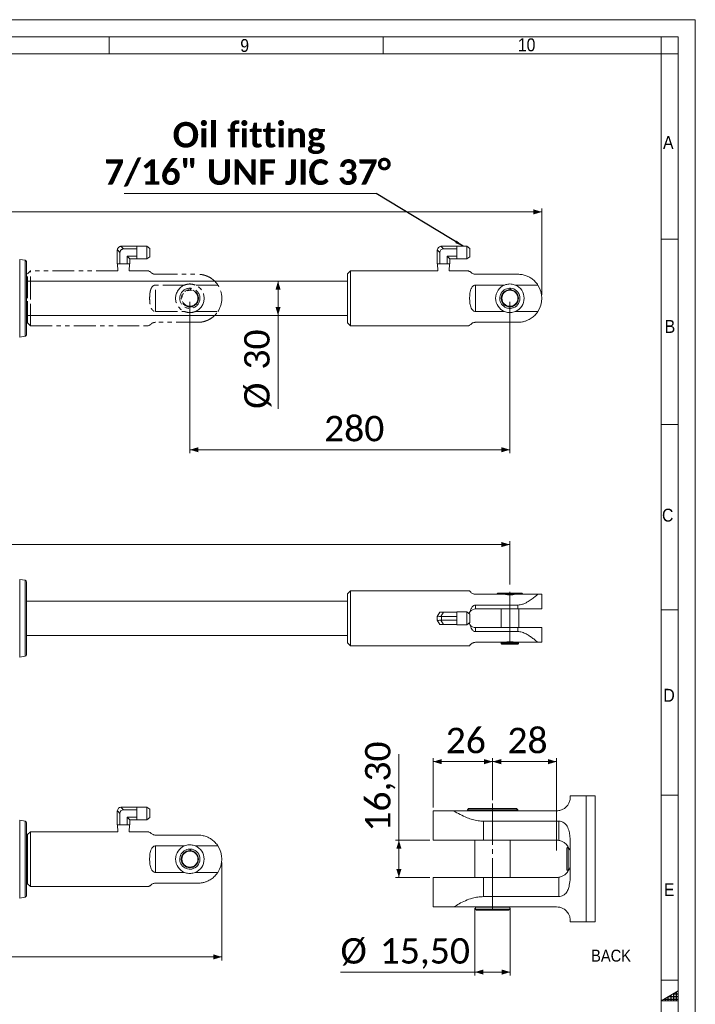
# Model space of a CAD drawing. Header units: millimetres. Extents: x 30 to 2493, y 30 to 1752.
# Tile 6 of 6: x 1902 to 2493, y 891 to 1752. Entities that reach past the tile are written whole.
import ezdxf

# ---------------------------------------------------------------- set-up
doc = ezdxf.new("R2010")
doc.units = ezdxf.units.MM
doc.header["$LTSCALE"] = 3
for name, pattern in [('SLD-Centro', [19.05, 15.24, -1.27, 1.27, -1.27]), ('SLD-Combinazione-di-due-tratteggi', [12.7, 6.35, -1.27, 1.27, -1.27, 1.27, -1.27]), ('SLD-Solido', [0])]:
    doc.linetypes.add(name, pattern=pattern)
doc.styles.add('SLDTEXTSTYLE0', font='GOTHIC.TTF', dxfattribs={"width": 0.913})
doc.styles.add('SLDTEXTSTYLE3', font='CALIBRI.TTF')
doc.styles.add('SLDTEXTSTYLE4', font='CALIBRIB.TTF')
doc.styles.get("Standard").update_dxf_attribs({"font": 'CALIBRIB.TTF'})
doc.dimstyles.new('SLDDIMSTYLE0', dxfattribs={"dimtxt": 22.225, "dimasz": 7.5, "dimexe": 0, "dimexo": 0.0625, "dimgap": 5.55625, "dimtad": 1, "dimrnd": 1e-09, "dimzin": 12, "dimdsep": 46, "dimtxsty": 'SLDTEXTSTYLE4', "dimsah": 1, "dimcen": 0.09, "dimadec": 0, "dimazin": 3, "dimtfac": 1, "dimtofl": 0, "dimtmove": 0, "dimatfit": 3, "dimfxl": 0, "dimfrac": 2, "dimtolj": 1, "dimtzin": 12, "dimarcsym": 0})
doc.dimstyles.new('SLDDIMSTYLE1', dxfattribs={"dimtxt": 0.18, "dimasz": 7.5, "dimexe": 0, "dimexo": 0.0625, "dimgap": 0, "dimtad": 0, "dimtih": 1, "dimtoh": 1, "dimdec": 0, "dimrnd": 1e-09, "dimzin": 0, "dimdsep": 46, "dimtxsty": 'Standard', "dimsah": 1, "dimcen": 0.09, "dimadec": 0, "dimazin": 0, "dimtfac": 7.5, "dimtdec": 0, "dimtofl": 0, "dimtmove": 0, "dimatfit": 3, "dimfxl": 0, "dimfrac": 2, "dimtolj": 1, "dimtzin": 0, "dimarcsym": 0})
doc.dimstyles.new('SLDDIMSTYLE3', dxfattribs={"dimtxt": 22.225, "dimasz": 7.5, "dimexe": 0, "dimexo": 0.0625, "dimgap": 5.55625, "dimtad": 1, "dimlfac": 0.5, "dimrnd": 1e-09, "dimzin": 12, "dimdsep": 46, "dimtxsty": 'SLDTEXTSTYLE4', "dimsah": 1, "dimcen": 0.09, "dimadec": 0, "dimazin": 3, "dimtfac": 1, "dimtofl": 0, "dimtmove": 0, "dimatfit": 3, "dimfxl": 0, "dimfrac": 2, "dimtolj": 1, "dimtzin": 12, "dimarcsym": 0})

# ---------------------------------------------------------------- blocks, each defined once
blk = doc.blocks.new('_D')
at = {"color": 7, "linetype": 'SLD-Solido', "lineweight": 0}
for p, q in [((2127.88, 1523.37), (2127.88, 1493.37)), ((2127.88, 1493.37), (2127.88, 1411.66))]:
    blk.add_line(p, q, dxfattribs=at)
for points in [[(2127.88, 1523.37), (2125.63, 1515.87), (2130.13, 1515.87)], [(2127.88, 1493.37), (2130.13, 1500.87), (2125.63, 1500.87)]]:
    blk.add_solid(points, dxfattribs=at)
at = {"color": 7, "linetype": 'SLD-Solido', "lineweight": 0, "char_height": 22.225, "attachment_point": 1, "rotation": 90, "style": 'SLDTEXTSTYLE3'}
for s, insert in [('30', (2098.25, 1446.03)), ('%%c', (2098.25, 1411.66))]:
    blk.add_mtext(s, dxfattribs=dict(at, insert=insert))
blk = doc.blocks.new('_D_1')
at = {"color": 7, "linetype": 'SLD-Solido', "lineweight": 0}
for p, q in [((164.73, 1511.37), (164.73, 1586.93)), ((2358.73, 1511.37), (2358.73, 1586.93)), ((2358.73, 1583.93), (164.73, 1583.93))]:
    blk.add_line(p, q, dxfattribs=at)
for points in [[(164.73, 1583.93), (172.23, 1581.68), (172.23, 1586.18)], [(2358.73, 1583.93), (2351.23, 1586.18), (2351.23, 1581.68)]]:
    blk.add_solid(points, dxfattribs=at)
at = {"color": 7, "linetype": 'SLD-Solido', "lineweight": 0, "insert": (1231.68, 1613.56), "char_height": 22.225, "attachment_point": 1, "style": 'SLDTEXTSTYLE3'}
blk.add_mtext('2194', dxfattribs=at)
blk = doc.blocks.new('_D_2')
at = {"color": 7, "linetype": 'SLD-Solido', "lineweight": 0}
for p, q in [((2050.73, 1505.37), (2050.73, 1372.94)), ((2330.73, 1505.37), (2330.73, 1372.94)), ((2050.73, 1375.94), (2330.73, 1375.94))]:
    blk.add_line(p, q, dxfattribs=at)
for points in [[(2050.73, 1375.94), (2058.23, 1373.69), (2058.23, 1378.19)], [(2330.73, 1375.94), (2323.23, 1378.19), (2323.23, 1373.69)]]:
    blk.add_solid(points, dxfattribs=at)
at = {"color": 7, "linetype": 'SLD-Solido', "lineweight": 0, "insert": (2168.19, 1405.57), "char_height": 22.225, "attachment_point": 1, "style": 'SLDTEXTSTYLE3'}
blk.add_mtext('280', dxfattribs=at)
blk = doc.blocks.new('SW_NOTE_3')
at = {"color": 0, "linetype": 'SLD-Solido', "lineweight": 0}
blk.add_line((-220.27, 0), (0, 0), dxfattribs=at)
at = {"color": 0, "linetype": 'Continuous', "lineweight": 0, "char_height": 22.225, "attachment_point": 2, "style": 'SLDTEXTSTYLE4'}
for s, insert in [('Oil fitting', (-111.08, 62.53)), ('7/16" UNF JIC 37°', (-112.33, 29.9))]:
    blk.add_mtext(s, dxfattribs=dict(at, insert=insert))
blk = doc.blocks.new('_D_3')
at = {"color": 7, "linetype": 'SLD-Solido', "lineweight": 0}
for p, q in [((190.73, 1258.15), (190.73, 1296.03)), ((190.73, 1293.03), (2330.73, 1293.03)), ((2330.73, 1258.15), (2330.73, 1296.03))]:
    blk.add_line(p, q, dxfattribs=at)
for points in [[(190.73, 1293.03), (198.23, 1290.78), (198.23, 1295.28)], [(2330.73, 1293.03), (2323.23, 1295.28), (2323.23, 1290.78)]]:
    blk.add_solid(points, dxfattribs=at)
at = {"color": 7, "linetype": 'SLD-Solido', "lineweight": 0, "insert": (1230.68, 1322.66), "char_height": 22.225, "attachment_point": 1, "style": 'SLDTEXTSTYLE3'}
blk.add_mtext('2140', dxfattribs=at)
blk = doc.blocks.new('_D_4')
at = {"color": 7, "linetype": 'SLD-Solido', "lineweight": 0}
for p, q in [((164.73, 1014.94), (164.73, 929.44)), ((2078.73, 1014.94), (2078.73, 929.44)), ((164.73, 932.44), (2078.73, 932.44))]:
    blk.add_line(p, q, dxfattribs=at)
for points in [[(164.73, 932.44), (172.23, 930.19), (172.23, 934.69)], [(2078.73, 932.44), (2071.23, 934.69), (2071.23, 930.19)]]:
    blk.add_solid(points, dxfattribs=at)
at = {"color": 7, "linetype": 'SLD-Solido', "lineweight": 0, "insert": (1091.68, 962.08), "char_height": 22.225, "attachment_point": 1, "style": 'SLDTEXTSTYLE3'}
blk.add_mtext('1914', dxfattribs=at)
blk = doc.blocks.new('_D_7')
at = {"color": 7, "linetype": 'SLD-Solido', "lineweight": 0}
for p, q in [((2263.62, 1063.18), (2263.62, 1106.18)), ((2263.62, 1103.18), (2315.62, 1103.18)), ((2315.62, 1069.61), (2315.62, 1106.18))]:
    blk.add_line(p, q, dxfattribs=at)
for points in [[(2263.62, 1103.18), (2271.12, 1100.93), (2271.12, 1105.43)], [(2315.62, 1103.18), (2308.12, 1105.43), (2308.12, 1100.93)]]:
    blk.add_solid(points, dxfattribs=at)
at = {"color": 7, "linetype": 'SLD-Solido', "lineweight": 0, "insert": (2274.6, 1132.81), "char_height": 22.225, "attachment_point": 1, "style": 'SLDTEXTSTYLE3'}
blk.add_mtext('26', dxfattribs=at)
blk = doc.blocks.new('_D_8')
at = {"color": 7, "linetype": 'SLD-Solido', "lineweight": 0}
for p, q in [((2315.62, 1069.61), (2315.62, 1106.18)), ((2371.62, 1103.18), (2315.62, 1103.18)), ((2371.62, 1025.48), (2371.62, 1106.18))]:
    blk.add_line(p, q, dxfattribs=at)
for points in [[(2315.62, 1103.18), (2323.12, 1100.93), (2323.12, 1105.43)], [(2371.62, 1103.18), (2364.12, 1105.43), (2364.12, 1100.93)]]:
    blk.add_solid(points, dxfattribs=at)
at = {"color": 7, "linetype": 'SLD-Solido', "lineweight": 0, "insert": (2328.6, 1132.81), "char_height": 22.225, "attachment_point": 1, "style": 'SLDTEXTSTYLE3'}
blk.add_mtext('28', dxfattribs=at)
blk = doc.blocks.new('_D_9')
at = {"color": 7, "linetype": 'SLD-Solido', "lineweight": 0}
for p, q in [((2233.62, 1034.48), (2233.62, 1109.72)), ((2260.62, 1034.48), (2230.62, 1034.48)), ((2233.62, 1034.48), (2233.62, 1001.88)), ((2260.62, 1001.88), (2230.62, 1001.88))]:
    blk.add_line(p, q, dxfattribs=at)
for points in [[(2233.62, 1034.48), (2231.37, 1026.98), (2235.87, 1026.98)], [(2233.62, 1001.88), (2235.87, 1009.38), (2231.37, 1009.38)]]:
    blk.add_solid(points, dxfattribs=at)
at = {"color": 7, "linetype": 'SLD-Solido', "lineweight": 0, "insert": (2203.99, 1041.98), "char_height": 22.225, "attachment_point": 1, "rotation": 90, "style": 'SLDTEXTSTYLE3'}
blk.add_mtext('16,30', dxfattribs=at)
blk = doc.blocks.new('_D_10')
at = {"color": 7, "linetype": 'SLD-Solido', "lineweight": 0}
for p, q in [((2300.12, 975.18), (2300.12, 916.18)), ((2331.12, 975.18), (2331.12, 916.18)), ((2300.12, 919.18), (2182.56, 919.18)), ((2331.12, 919.18), (2300.12, 919.18))]:
    blk.add_line(p, q, dxfattribs=at)
for points in [[(2300.12, 919.18), (2307.62, 916.93), (2307.62, 921.43)], [(2331.12, 919.18), (2323.62, 921.43), (2323.62, 916.93)]]:
    blk.add_solid(points, dxfattribs=at)
at = {"color": 7, "linetype": 'SLD-Solido', "lineweight": 0, "char_height": 22.225, "attachment_point": 1, "style": 'SLDTEXTSTYLE3'}
for s, insert in [('%%c', (2182.56, 948.81)), ('15,50', (2216.93, 948.81))]:
    blk.add_mtext(s, dxfattribs=dict(at, insert=insert))

msp = doc.modelspace()

# ---------------------------------------------------------------- hatches: boundary and pattern name
at = {"linetype": 'Continuous'}
h = msp.add_hatch(dxfattribs=at)
h.set_pattern_fill('NET', color=8, scale=0.75, style=0)
h.paths.add_polyline_path([(2478, 894), (2478, 902.66), (2463, 894)], flags=0)

# ---------------------------------------------------------------- linework, layer by layer
at = {"color": 7, "linetype": 'SLD-Solido', "lineweight": 0}
for p, q in [((2493, 1752), (30, 1752)), ((2493, 30), (2493, 1752)), ((2478, 1737), (45, 1737)), ((1980, 1737), (1980, 1722)), ((2220, 1737), (2220, 1722)), ((2463, 1722), (2463, 1737)), ((2478, 45), (2478, 1737)), ((2478, 1722), (2463, 1722)), ((2478, 1560), (2463, 1560)), ((2478, 1398), (2463, 1398)), ((2478, 1236), (2463, 1236)), ((2405.245, 963.179), (2405.245, 1073.179)), ((2478, 1074), (2463, 1074)), ((2478, 912), (2463, 912)), ((2478, 902.66), (2463, 894)), ((2478, 894), (2478, 902.66)), ((2463, 894), (2478, 894))]:
    msp.add_line(p, q, dxfattribs=at)
at = {"color": 7, "linetype": 'SLD-Solido', "lineweight": 15}
for p, q in [((2463, 1722), (60, 1722)), ((2463, 60), (2463, 1722)), ((2267.228, 1550.204), (2267.228, 1538.371)), ((2269.553, 1548.371), (2267.257, 1550.666)), ((2270.433, 1553.841), (2272.728, 1551.546)), ((2270.895, 1553.871), (2284.228, 1553.871)), ((2272.728, 1551.546), (2284.228, 1551.546)), ((2293.147, 1553.927), (2284.228, 1553.927)), ((2284.228, 1553.871), (2284.228, 1553.927)), ((2284.228, 1553.528), (2284.228, 1553.871)), ((2284.228, 1552.739), (2284.228, 1553.528)), ((2284.228, 1551.546), (2284.228, 1552.739)), ((2284.228, 1551.546), (2284.228, 1549.159)), ((2295.728, 1551.982), (2293.147, 1553.927)), ((2293.147, 1542.814), (2293.147, 1553.927)), ((2295.728, 1551.982), (2295.728, 1544.759)), ((1906.488, 1541.589), (1901.806, 1542.415)), ((1901.806, 1542.415), (1901.806, 1474.326)), ((1906.488, 1475.152), (1906.488, 1541.589)), ((2269.553, 1548.371), (2269.553, 1538.371)), ((2275.903, 1545.195), (2284.228, 1545.195)), ((2275.903, 1545.195), (2275.903, 1538.371)), ((2275.903, 1545.195), (2278.228, 1542.871)), ((2278.228, 1542.871), (2284.228, 1542.871)), ((2278.228, 1542.871), (2278.228, 1538.371)), ((2284.228, 1547.582), (2284.228, 1549.159)), ((2284.228, 1547.582), (2284.228, 1545.195)), ((2284.228, 1545.195), (2284.228, 1544.002)), ((2284.228, 1543.213), (2284.228, 1544.002)), ((2284.228, 1543.213), (2284.228, 1542.871)), ((2284.228, 1542.814), (2284.228, 1542.871)), ((2284.228, 1542.814), (2293.147, 1542.814)), ((2293.147, 1542.814), (2295.728, 1544.759)), ((1907.728, 1540.112), (1907.728, 1476.629)), ((2267.228, 1538.371), (2269.553, 1538.371)), ((2267.514, 1538.371), (2267.723, 1532.371)), ((2275.903, 1538.371), (2269.553, 1538.371)), ((2278.228, 1538.371), (2275.903, 1538.371)), ((2277.733, 1532.371), (2277.942, 1538.371)), ((2191.228, 1532.371), (2188.728, 1529.871)), ((2188.728, 1508.371), (2188.728, 1529.871)), ((2267.723, 1532.371), (2191.228, 1532.371)), ((2191.228, 1508.371), (2191.228, 1532.371)), ((2294.728, 1532.371), (2277.733, 1532.371)), ((2294.728, 1532.371), (2294.728, 1532.274)), ((2300.728, 1529.371), (2337.728, 1529.371)), ((2188.728, 1523.371), (1907.728, 1523.371)), ((2326.118, 1519.99), (2300.728, 1519.99)), ((2300.728, 1496.752), (2300.728, 1519.99)), ((2331.015, 1515.865), (2330.531, 1517.195)), ((2331.137, 1517.188), (2331.637, 1515.815)), ((2355.221, 1519.99), (2335.338, 1519.99)), ((2188.728, 1486.871), (2188.728, 1508.371)), ((2191.228, 1484.371), (2191.228, 1508.371)), ((2333.747, 1500.076), (2333.293, 1501.323)), ((1907.728, 1493.371), (2188.728, 1493.371)), ((2300.728, 1496.752), (2326.118, 1496.752)), ((2335.338, 1496.752), (2355.221, 1496.752)), ((2188.728, 1486.871), (2191.228, 1484.371)), ((2191.228, 1484.371), (2294.728, 1484.371)), ((2294.728, 1484.467), (2294.728, 1484.371)), ((2337.728, 1487.371), (2300.728, 1487.371)), ((1901.806, 1474.326), (1906.488, 1475.152)), ((1906.488, 1261.748), (1901.806, 1262.574)), ((1901.806, 1262.574), (1901.806, 1194.485)), ((1906.488, 1195.311), (1906.488, 1261.748)), ((1907.728, 1260.271), (1907.728, 1228.53)), ((2191.228, 1252.53), (2188.728, 1250.03)), ((2188.728, 1207.03), (2188.728, 1250.03)), ((2295.534, 1252.53), (2191.228, 1252.53)), ((2191.228, 1204.53), (2191.228, 1252.53)), ((2300.728, 1249.53), (2326.118, 1249.53)), ((2320.228, 1250.53), (2319.728, 1250.03)), ((2319.728, 1250.03), (2319.728, 1249.53)), ((2341.728, 1250.03), (2319.728, 1250.03)), ((2320.228, 1250.53), (2341.228, 1250.53)), ((2335.338, 1249.53), (2355.221, 1249.53)), ((2341.728, 1250.03), (2341.228, 1250.53)), ((2341.728, 1249.53), (2341.728, 1250.03)), ((2355.221, 1249.53), (2358.728, 1249.53)), ((2358.728, 1236.68), (2358.728, 1249.53)), ((2188.728, 1243.53), (1907.728, 1243.53)), ((2337.728, 1240.149), (2300.728, 1240.149)), ((2300.728, 1240.149), (2300.728, 1236.68)), ((2337.728, 1240.149), (2337.728, 1236.68)), ((2267.257, 1230.054), (2269.553, 1234.03)), ((2269.553, 1234.03), (2272.728, 1234.03)), ((2272.728, 1234.03), (2270.433, 1230.054)), ((2272.728, 1234.03), (2284.228, 1234.03)), ((2293.147, 1234.086), (2284.228, 1234.086)), ((2284.228, 1234.03), (2284.228, 1234.086)), ((2284.228, 1234.03), (2284.228, 1231.963)), ((2284.228, 1230.597), (2284.228, 1231.963)), ((2295.728, 1232.141), (2293.147, 1234.086)), ((2293.147, 1222.973), (2293.147, 1234.086)), ((2295.728, 1232.141), (2295.728, 1224.918)), ((2300.728, 1236.68), (2337.728, 1236.68)), ((2322.978, 1236.68), (2322.978, 1220.38)), ((2358.728, 1236.68), (2337.728, 1236.68)), ((2338.478, 1220.38), (2338.478, 1236.68)), ((1907.728, 1228.53), (1907.728, 1196.788)), ((2267.228, 1227.056), (2267.228, 1230.003)), ((2269.553, 1223.03), (2267.257, 1227.005)), ((2272.728, 1223.03), (2269.553, 1223.03)), ((2270.433, 1227.005), (2272.728, 1223.03)), ((2270.895, 1230.003), (2270.895, 1227.056)), ((2270.895, 1230.003), (2284.228, 1230.003)), ((2270.895, 1227.056), (2284.228, 1227.056)), ((2272.728, 1223.03), (2284.228, 1223.03)), ((2284.228, 1230.597), (2284.228, 1230.003)), ((2284.228, 1229.318), (2284.228, 1230.003)), ((2284.228, 1227.741), (2284.228, 1229.318)), ((2284.228, 1227.056), (2284.228, 1227.741)), ((2284.228, 1226.463), (2284.228, 1227.056)), ((2284.228, 1225.097), (2284.228, 1226.463)), ((2284.228, 1223.03), (2284.228, 1225.097)), ((2284.228, 1222.973), (2284.228, 1223.03)), ((2284.228, 1222.973), (2293.147, 1222.973)), ((2293.147, 1222.973), (2295.728, 1224.918)), ((2300.728, 1220.38), (2300.728, 1216.911)), ((2300.728, 1220.38), (2337.728, 1220.38)), ((2300.728, 1216.911), (2337.728, 1216.911)), ((2337.728, 1220.38), (2337.728, 1216.911)), ((2358.728, 1220.38), (2337.728, 1220.38)), ((2358.728, 1207.53), (2358.728, 1220.38)), ((1907.728, 1213.53), (2188.728, 1213.53)), ((2188.728, 1207.03), (2191.228, 1204.53)), ((2326.118, 1207.53), (2300.728, 1207.53)), ((2323.228, 1207.43), (2323.228, 1206.53)), ((2323.228, 1207.43), (2338.228, 1207.43)), ((2323.228, 1206.53), (2323.728, 1206.03)), ((2323.228, 1206.53), (2338.228, 1206.53)), ((2323.578, 1207.53), (2323.578, 1207.43)), ((2337.728, 1206.03), (2323.728, 1206.03)), ((2328.356, 1207.88), (2330.531, 1207.88)), ((2331.041, 1207.88), (2330.531, 1207.88)), ((2332.045, 1207.98), (2331.137, 1207.98)), ((2355.221, 1207.53), (2335.338, 1207.53)), ((2337.728, 1206.03), (2338.228, 1206.53)), ((2337.878, 1207.43), (2337.878, 1207.53)), ((2338.228, 1206.53), (2338.228, 1207.43)), ((2358.728, 1207.53), (2355.221, 1207.53)), ((2191.228, 1204.53), (2295.534, 1204.53)), ((1901.806, 1194.485), (1906.488, 1195.311)), ((2397.62, 1073.179), (2383.62, 1073.179)), ((2383.62, 1073.179), (2383.62, 1072.179)), ((2405.245, 1073.179), (2397.62, 1073.179)), ((2397.62, 1073.179), (2397.62, 1018.179)), ((2397.62, 1073.179), (2397.62, 963.179)), ((1987.228, 1059.778), (1987.228, 1047.944)), ((1989.553, 1057.944), (1987.257, 1060.24)), ((1990.433, 1063.415), (1992.728, 1061.12)), ((1990.895, 1063.444), (2004.228, 1063.444)), ((1992.728, 1061.12), (2004.228, 1061.12)), ((2013.147, 1063.501), (2004.228, 1063.501)), ((2004.228, 1063.444), (2004.228, 1063.501)), ((2004.228, 1063.102), (2004.228, 1063.444)), ((2004.228, 1062.313), (2004.228, 1063.102)), ((2004.228, 1061.12), (2004.228, 1062.313)), ((2004.228, 1061.12), (2004.228, 1058.733)), ((2015.728, 1061.556), (2013.147, 1063.501)), ((2013.147, 1052.388), (2013.147, 1063.501)), ((2015.728, 1061.556), (2015.728, 1054.333)), ((2263.62, 1060.179), (2263.62, 1034.479)), ((2263.62, 1060.179), (2281.639, 1060.179)), ((2281.639, 1060.179), (2371.62, 1060.179)), ((2294.62, 1062.179), (2293.619, 1061.179)), ((2293.619, 1061.179), (2293.619, 1060.179)), ((2337.62, 1061.179), (2293.619, 1061.179)), ((2294.62, 1062.179), (2336.619, 1062.179)), ((2337.62, 1061.179), (2336.619, 1062.179)), ((2337.62, 1060.179), (2337.62, 1061.179)), ((1906.488, 1051.163), (1901.806, 1051.989)), ((1901.806, 1051.989), (1901.806, 983.9)), ((1906.488, 984.726), (1906.488, 1051.163)), ((1989.553, 1057.944), (1989.553, 1047.944)), ((1995.903, 1054.769), (2004.228, 1054.769)), ((1995.903, 1054.769), (1995.903, 1047.944)), ((1995.903, 1054.769), (1998.228, 1052.444)), ((1998.228, 1052.444), (2004.228, 1052.444)), ((1998.228, 1052.444), (1998.228, 1047.944)), ((2004.228, 1057.156), (2004.228, 1058.733)), ((2004.228, 1057.156), (2004.228, 1054.769)), ((2004.228, 1054.769), (2004.228, 1053.576)), ((2004.228, 1052.787), (2004.228, 1053.576)), ((2004.228, 1052.787), (2004.228, 1052.444)), ((2004.228, 1052.388), (2004.228, 1052.444)), ((2004.228, 1052.388), (2013.147, 1052.388)), ((2013.147, 1052.388), (2015.728, 1054.333)), ((2307.62, 1051.179), (2373.62, 1051.179)), ((2307.62, 1051.179), (2307.62, 1034.479)), ((2373.62, 1034.311), (2373.62, 1051.179)), ((1907.728, 1049.686), (1907.728, 986.203)), ((1911.228, 1041.944), (1908.728, 1039.444)), ((1987.723, 1041.944), (1911.228, 1041.944)), ((1911.228, 1017.944), (1911.228, 1041.944)), ((1987.228, 1047.944), (1989.553, 1047.944)), ((1987.514, 1047.944), (1987.723, 1041.944)), ((1995.903, 1047.944), (1989.553, 1047.944)), ((1998.228, 1047.944), (1995.903, 1047.944)), ((1997.733, 1041.944), (1997.942, 1047.944)), ((2014.728, 1041.944), (1997.733, 1041.944)), ((2014.728, 1041.944), (2014.728, 1041.848)), ((1908.728, 1017.944), (1908.728, 1039.444)), ((2020.728, 1038.944), (2057.728, 1038.944)), ((2263.62, 1034.479), (2307.62, 1034.479)), ((2300.119, 1034.479), (2300.119, 1001.879)), ((2307.62, 1034.479), (2371.62, 1034.479)), ((2331.12, 1001.879), (2331.12, 1034.479)), ((1908.728, 1032.944), (1907.728, 1032.944)), ((2046.118, 1029.563), (2020.728, 1029.563)), ((2020.728, 1006.325), (2020.728, 1029.563)), ((2051.015, 1025.439), (2050.531, 1026.769)), ((2051.137, 1026.762), (2051.637, 1025.389)), ((2075.221, 1029.563), (2055.338, 1029.563)), ((2381.643, 1028.631), (2380.62, 1027.66)), ((2380.62, 1018.179), (2380.62, 1027.66)), ((2381.643, 1028.631), (2381.643, 1018.179)), ((2383.62, 1028.62), (2383.62, 1007.739)), ((1908.728, 996.444), (1908.728, 1017.944)), ((1911.228, 993.944), (1911.228, 1017.944)), ((2380.62, 1008.699), (2380.62, 1018.179)), ((2381.643, 1018.179), (2381.643, 1007.727)), ((2397.62, 1018.179), (2397.62, 963.179)), ((2053.747, 1009.65), (2053.293, 1010.897)), ((2380.62, 1008.699), (2381.643, 1007.727)), ((1907.728, 1002.944), (1908.728, 1002.944)), ((2020.728, 1006.325), (2046.118, 1006.325)), ((2055.338, 1006.325), (2075.221, 1006.325)), ((2263.62, 1001.879), (2263.62, 976.179)), ((2263.62, 1001.879), (2307.62, 1001.879)), ((2307.62, 1001.879), (2307.62, 985.179)), ((2307.62, 1001.879), (2371.62, 1001.879)), ((2373.62, 985.179), (2373.62, 1002.047)), ((1908.728, 996.444), (1911.228, 993.944)), ((1911.228, 993.944), (2014.728, 993.944)), ((2014.728, 994.041), (2014.728, 993.944)), ((2057.728, 996.944), (2020.728, 996.944)), ((1901.806, 983.9), (1906.488, 984.726)), ((2373.62, 985.179), (2307.62, 985.179)), ((2263.62, 976.179), (2281.639, 976.179)), ((2281.639, 976.179), (2371.62, 976.179)), ((2300.62, 975.979), (2300.62, 974.179)), ((2300.62, 975.979), (2330.62, 975.979)), ((2300.62, 974.179), (2301.62, 973.179)), ((2300.62, 974.179), (2330.62, 974.179)), ((2301.32, 976.179), (2301.32, 975.979)), ((2329.619, 973.179), (2301.62, 973.179)), ((2329.619, 973.179), (2330.62, 974.179)), ((2329.92, 975.979), (2329.92, 976.179)), ((2330.62, 974.179), (2330.62, 975.979)), ((2383.62, 964.179), (2383.62, 963.179)), ((2383.62, 963.179), (2397.62, 963.179)), ((2397.62, 963.179), (2405.245, 963.179))]:
    msp.add_line(p, q, dxfattribs=at)
at = {"color": 7, "linetype": 'SLD-Combinazione-di-due-tratteggi', "lineweight": 0}
for p, q in [((1987.228, 1550.204), (1987.228, 1538.371)), ((1989.553, 1548.371), (1987.257, 1550.666)), ((1990.433, 1553.841), (1992.728, 1551.546)), ((1990.895, 1553.871), (2004.228, 1553.871)), ((1992.728, 1551.546), (2004.228, 1551.546)), ((2013.147, 1553.927), (2004.228, 1553.927)), ((2004.228, 1553.871), (2004.228, 1553.927)), ((2004.228, 1553.528), (2004.228, 1553.871)), ((2004.228, 1552.739), (2004.228, 1553.528)), ((2004.228, 1551.546), (2004.228, 1552.739)), ((2004.228, 1551.546), (2004.228, 1549.159)), ((2015.728, 1551.982), (2013.147, 1553.927)), ((2013.147, 1542.814), (2013.147, 1553.927)), ((2015.728, 1551.982), (2015.728, 1544.759)), ((1906.488, 1541.589), (1901.806, 1542.415)), ((1901.806, 1542.415), (1901.806, 1474.326)), ((1906.488, 1475.152), (1906.488, 1541.589)), ((1989.553, 1548.371), (1989.553, 1538.371)), ((1995.903, 1545.195), (2004.228, 1545.195)), ((1995.903, 1545.195), (1995.903, 1538.371)), ((1995.903, 1545.195), (1998.228, 1542.871)), ((1998.228, 1542.871), (2004.228, 1542.871)), ((1998.228, 1542.871), (1998.228, 1538.371)), ((2004.228, 1547.582), (2004.228, 1549.159)), ((2004.228, 1547.582), (2004.228, 1545.195)), ((2004.228, 1545.195), (2004.228, 1544.002)), ((2004.228, 1543.213), (2004.228, 1544.002)), ((2004.228, 1543.213), (2004.228, 1542.871)), ((2004.228, 1542.814), (2004.228, 1542.871)), ((2004.228, 1542.814), (2013.147, 1542.814)), ((2013.147, 1542.814), (2015.728, 1544.759)), ((1907.728, 1540.112), (1907.728, 1476.629)), ((1987.228, 1538.371), (1989.553, 1538.371)), ((1987.514, 1538.371), (1987.723, 1532.371)), ((1995.903, 1538.371), (1989.553, 1538.371)), ((1998.228, 1538.371), (1995.903, 1538.371)), ((1997.733, 1532.371), (1997.942, 1538.371)), ((1911.228, 1532.371), (1908.728, 1529.871)), ((1908.728, 1508.371), (1908.728, 1529.871)), ((1987.723, 1532.371), (1911.228, 1532.371)), ((1911.228, 1508.371), (1911.228, 1532.371)), ((2014.728, 1532.371), (1997.733, 1532.371)), ((2014.728, 1532.371), (2014.728, 1532.274)), ((2020.728, 1529.371), (2057.728, 1529.371)), ((1908.728, 1523.371), (1907.728, 1523.371)), ((2046.118, 1519.99), (2020.728, 1519.99)), ((2020.728, 1496.752), (2020.728, 1519.99)), ((2051.015, 1515.865), (2050.531, 1517.195)), ((2051.137, 1517.188), (2051.637, 1515.815)), ((2075.221, 1519.99), (2055.338, 1519.99)), ((1908.728, 1486.871), (1908.728, 1508.371)), ((1911.228, 1484.371), (1911.228, 1508.371)), ((2053.747, 1500.076), (2053.293, 1501.323)), ((1907.728, 1493.371), (1908.728, 1493.371)), ((2020.728, 1496.752), (2046.118, 1496.752)), ((2055.338, 1496.752), (2075.221, 1496.752)), ((1908.728, 1486.871), (1911.228, 1484.371)), ((1911.228, 1484.371), (2014.728, 1484.371)), ((2014.728, 1484.467), (2014.728, 1484.371)), ((2057.728, 1487.371), (2020.728, 1487.371)), ((1901.806, 1474.326), (1906.488, 1475.152))]:
    msp.add_line(p, q, dxfattribs=at)
at = {"color": 7, "linetype": 'SLD-Centro', "lineweight": 15}
for p, q in [((2330.728, 1206.03), (2330.728, 1255.151)), ((2315.62, 973.179), (2315.62, 1066.606))]:
    msp.add_line(p, q, dxfattribs=at)
at = {"color": 7, "linetype": 'SLD-Solido', "lineweight": 15, "flags": 128}
msp.add_lwpolyline([(2267.257, 1227.005), (2267.241, 1227.033), (2267.231, 1227.05), (2267.228, 1227.056)], dxfattribs=at)
at = {"color": 7, "linetype": 'SLD-Combinazione-di-due-tratteggi', "lineweight": 0}
for radius in [7.5, 7]:
    msp.add_circle((2050.728, 1508.371), radius, dxfattribs=at)
at = {"color": 7, "linetype": 'SLD-Solido', "lineweight": 15}
for centre, radius in [((2330.728, 1508.371), 7.5), ((2330.728, 1508.371), 7), ((2050.728, 1017.944), 7.5), ((2050.728, 1017.944), 7)]:
    msp.add_circle(centre, radius, dxfattribs=at)
at = {"color": 7, "linetype": 'SLD-Combinazione-di-due-tratteggi', "lineweight": 0}
for centre, radius, start, end in [((1990.895, 1550.204), 3.667, 172.761244, 180), ((1990.895, 1550.204), 3.667, 97.238756, 172.761244), ((1990.895, 1550.204), 3.667, 90, 97.238756), ((1906.228, 1540.112), 1.5, 0, 80), ((2050.728, 1508.371), 12.5, 111.640506, 248.359494), ((2050.728, 1508.371), 8.827, 91.280668, 290), ((2050.728, 1508.371), 8.827, 87.344971, 91.280668), ((2050.728, 1508.371), 8.827, 290, 87.344971), ((2050.728, 1508.371), 12.5, 291.640506, 68.359494), ((2057.728, 1508.371), 21, 326.407444, 33.592556), ((1906.228, 1476.629), 1.5, 280, 0)]:
    msp.add_arc(centre, radius, start, end, dxfattribs=at)
at = {"color": 7, "linetype": 'SLD-Solido', "lineweight": 15}
for centre, radius, start, end in [((2270.895, 1550.204), 3.667, 172.761244, 180), ((2270.895, 1550.204), 3.667, 97.238756, 172.761244), ((2270.895, 1550.204), 3.667, 90, 97.238756), ((1906.228, 1540.112), 1.5, 0, 80), ((2330.728, 1508.371), 12.5, 111.640506, 248.359494), ((2330.728, 1508.371), 8.827, 91.280668, 290), ((2330.728, 1508.371), 8.827, 87.344971, 91.280668), ((2330.728, 1508.371), 8.827, 290, 87.344971), ((2330.728, 1508.371), 12.5, 291.640506, 68.359494), ((2337.728, 1508.371), 21, 326.407444, 33.592556), ((1906.228, 1476.629), 1.5, 280, 0), ((1906.228, 1260.271), 1.5, 0, 80), ((2300.728, 1230.68), 6, 90, 141.538457), ((2311.101, 1204.697), 50.648, 149.957049, 150.023175), ((2300.728, 1226.38), 6, 218.461543, 270), ((1906.228, 1196.788), 1.5, 280, 0), ((1990.895, 1059.778), 3.667, 172.761244, 180), ((1990.895, 1059.778), 3.667, 97.238756, 172.761244), ((1990.895, 1059.778), 3.667, 90, 97.238756), ((1906.228, 1049.686), 1.5, 0, 80), ((2371.619, 1022.477), 12.003, 80.406941, 89.999399), ((2050.728, 1017.944), 12.5, 111.640506, 248.359494), ((2050.728, 1017.944), 8.827, 91.280668, 290), ((2050.728, 1017.944), 8.827, 87.344971, 91.280668), ((2050.728, 1017.944), 8.827, 290, 87.344971), ((2050.728, 1017.944), 12.5, 291.640506, 68.359494), ((2057.728, 1017.944), 21, 326.407444, 33.592556), ((2371.619, 1013.882), 12.003, 270.000601, 279.593059), ((1906.228, 986.203), 1.5, 280, 0)]:
    msp.add_arc(centre, radius, start, end, dxfattribs=at)
at = {"color": 7, "linetype": 'SLD-Combinazione-di-due-tratteggi', "lineweight": 0}
msp.add_ellipse((1993.786, 1547.312), major_axis=(3.347, -3.347), ratio=0.7745967, start_param=2.4825346, end_param=3.8006507, dxfattribs=at)
at = {"color": 7, "linetype": 'SLD-Solido', "lineweight": 15}
for centre, major_axis, ratio, start_param, end_param in [((2273.786, 1547.312), (3.347, -3.347), 0.7745967, 2.4825346, 3.8006507), ((2270.895, 1229.021), (3.659, -0.981), 0.236068, 1.7603065, 3.0784226), ((2270.895, 1228.038), (3.659, 0.981), 0.236068, 3.2047627, 4.5228788), ((2270.895, 1236.354), (0, 6.351), 0.5773503, 3.0152525, 3.1415927), ((2270.895, 1220.705), (0, 6.351), 0.5773503, 0, 0.1263401), ((2330.728, 1207.38), (8.827, 1.468), 0.0586904, 1.5146985, 1.5833894), ((2330.728, 1207.38), (7.43, 1.235), 0.0586904, 1.4348044, 1.5189285), ((1993.786, 1056.886), (3.347, -3.347), 0.7745967, 2.4825346, 3.8006507)]:
    msp.add_ellipse(centre, major_axis=major_axis, ratio=ratio, start_param=start_param, end_param=end_param, dxfattribs=at)
at = {"color": 7, "linetype": 'SLD-Combinazione-di-due-tratteggi', "lineweight": 0}
for points, knots in [([(2016.03, 1531.639), (2015.938, 1531.669), (2015.435, 1531.834), (2014.855, 1532.089), (2014.766, 1532.22), (2014.728, 1532.274)], [0, 0, 0, 0, 0.1152159, 0.6285928, 1, 1, 1, 1]), ([(2016.03, 1531.639), (2016.153, 1531.491), (2016.453, 1531.131), (2017.2, 1530.46), (2018.304, 1529.839), (2019.409, 1529.485), (2020.227, 1529.377), (2020.648, 1529.372), (2020.728, 1529.371)], [0, 0, 0, 0, 0.2052741, 0.4984513, 0.7026156, 0.8488691, 0.9713627, 1, 1, 1, 1]), ([(2075.221, 1519.99), (2075.076, 1520.202), (2074.192, 1521.5), (2072.327, 1523.621), (2069.521, 1525.863), (2066.543, 1527.526), (2063.859, 1528.519), (2061.449, 1529.067), (2059.555, 1529.327), (2058.296, 1529.357), (2057.728, 1529.371)], [0, 0, 0, 0, 0.0371943, 0.2272653, 0.4175266, 0.5811656, 0.7444644, 0.8351299, 0.9256216, 1, 1, 1, 1]), ([(2020.728, 1519.99), (2020.385, 1519.958), (2019.702, 1519.895), (2018.627, 1519.353), (2017.435, 1518.207), (2016.525, 1516.348), (2015.946, 1514.088), (2015.611, 1511.441), (2015.474, 1508.362), (2015.608, 1505.36), (2015.92, 1502.861), (2016.414, 1500.762), (2017.198, 1498.931), (2018.304, 1497.625), (2019.409, 1496.959), (2020.227, 1496.763), (2020.648, 1496.753), (2020.728, 1496.752)], [0, 0, 0, 0, 0.0357192, 0.0712934, 0.1267649, 0.2164083, 0.2982387, 0.3802372, 0.5002288, 0.6202198, 0.6942194, 0.76812, 0.8536613, 0.9132311, 0.955904, 0.9916444, 1, 1, 1, 1]), ([(2055.338, 1519.99), (2054.16, 1520.344), (2051.801, 1521.052), (2048.541, 1520.815), (2046.752, 1520.206), (2046.118, 1519.99)], [0, 0, 0, 0, 0.3917837, 0.7844079, 1, 1, 1, 1]), ([(2046.118, 1496.752), (2047.296, 1496.398), (2049.655, 1495.689), (2052.915, 1495.926), (2054.704, 1496.536), (2055.338, 1496.752)], [0, 0, 0, 0, 0.3917837, 0.7844079, 1, 1, 1, 1]), ([(2057.728, 1487.371), (2058.404, 1487.39), (2059.757, 1487.43), (2062.003, 1487.767), (2064.372, 1488.389), (2067.262, 1489.559), (2070.295, 1491.394), (2073.111, 1493.875), (2074.581, 1495.879), (2075.221, 1496.752)], [0, 0, 0, 0, 0.0885024, 0.1771504, 0.3053313, 0.4338323, 0.6382039, 0.8425393, 1, 1, 1, 1]), ([(2014.728, 1484.467), (2014.793, 1484.545), (2014.924, 1484.699), (2015.611, 1484.969), (2016.026, 1485.101), (2016.03, 1485.103)], [0, 0, 0, 0, 0.4977105, 0.9948773, 1, 1, 1, 1]), ([(2020.728, 1487.371), (2020.534, 1487.365), (2020.011, 1487.35), (2019.079, 1487.172), (2017.922, 1486.731), (2016.711, 1485.909), (2016.289, 1485.409), (2016.03, 1485.103)], [0, 0, 0, 0, 0.06966961, 0.18740865, 0.3522968, 0.60268626, 1, 1, 1, 1])]:
    msp.add_open_spline(points, degree=3, knots=knots, dxfattribs=at)
at = {"color": 7, "linetype": 'SLD-Solido', "lineweight": 15}
for points, knots in [([(2296.03, 1531.639), (2295.938, 1531.669), (2295.435, 1531.834), (2294.855, 1532.089), (2294.766, 1532.22), (2294.728, 1532.274)], [0, 0, 0, 0, 0.1152179, 0.6285933, 1, 1, 1, 1]), ([(2296.03, 1531.639), (2296.153, 1531.491), (2296.453, 1531.131), (2297.2, 1530.46), (2298.304, 1529.839), (2299.409, 1529.485), (2300.227, 1529.377), (2300.648, 1529.372), (2300.728, 1529.371)], [0, 0, 0, 0, 0.2052737, 0.4984513, 0.7026155, 0.8488666, 0.9713627, 1, 1, 1, 1]), ([(2355.221, 1519.99), (2355.076, 1520.202), (2354.192, 1521.5), (2352.327, 1523.621), (2349.521, 1525.863), (2346.543, 1527.526), (2343.859, 1528.519), (2341.449, 1529.067), (2339.555, 1529.327), (2338.296, 1529.357), (2337.728, 1529.371)], [0, 0, 0, 0, 0.0371942, 0.227266, 0.4175268, 0.5811658, 0.7444651, 0.8351299, 0.9256217, 1, 1, 1, 1]), ([(2300.728, 1519.99), (2300.385, 1519.958), (2299.702, 1519.895), (2298.627, 1519.353), (2297.435, 1518.207), (2296.526, 1516.348), (2295.946, 1514.088), (2295.611, 1511.441), (2295.474, 1508.362), (2295.608, 1505.36), (2295.92, 1502.861), (2296.414, 1500.762), (2297.198, 1498.931), (2298.304, 1497.625), (2299.409, 1496.959), (2300.227, 1496.763), (2300.648, 1496.753), (2300.728, 1496.752)], [0, 0, 0, 0, 0.0357194, 0.0712938, 0.1267655, 0.2164086, 0.298239, 0.3802375, 0.5002289, 0.6202199, 0.6942194, 0.7681199, 0.8536614, 0.9132311, 0.9559033, 0.9916444, 1, 1, 1, 1]), ([(2335.338, 1519.99), (2334.16, 1520.344), (2331.801, 1521.052), (2328.541, 1520.815), (2326.752, 1520.206), (2326.118, 1519.99)], [0, 0, 0, 0, 0.3917831, 0.7844067, 1, 1, 1, 1]), ([(2326.118, 1496.752), (2327.296, 1496.398), (2329.655, 1495.689), (2332.915, 1495.926), (2334.704, 1496.536), (2335.338, 1496.752)], [0, 0, 0, 0, 0.3917861, 0.7844097, 1, 1, 1, 1]), ([(2337.728, 1487.371), (2338.404, 1487.39), (2339.757, 1487.43), (2342.003, 1487.767), (2344.372, 1488.389), (2347.262, 1489.559), (2350.295, 1491.394), (2353.111, 1493.875), (2354.581, 1495.879), (2355.221, 1496.752)], [0, 0, 0, 0, 0.0885018, 0.177151, 0.3053312, 0.4338322, 0.6382032, 0.842539, 1, 1, 1, 1]), ([(2294.728, 1484.467), (2294.793, 1484.545), (2294.924, 1484.699), (2295.611, 1484.969), (2296.026, 1485.101), (2296.03, 1485.103)], [0, 0, 0, 0, 0.4977095, 0.9948773, 1, 1, 1, 1]), ([(2300.728, 1487.371), (2300.534, 1487.365), (2300.011, 1487.35), (2299.079, 1487.172), (2297.922, 1486.731), (2296.711, 1485.909), (2296.289, 1485.409), (2296.03, 1485.103)], [0, 0, 0, 0, 0.0696704, 0.1874093, 0.3522973, 0.602687, 1, 1, 1, 1]), ([(2295.534, 1252.527), (2295.558, 1252.482), (2295.597, 1252.409), (2295.924, 1251.918), (2296.41, 1251.331), (2297.198, 1250.621), (2298.304, 1249.998), (2299.41, 1249.644), (2300.228, 1249.536), (2300.649, 1249.531), (2300.728, 1249.53)], [0, 0, 0, 0, 0.2405183, 0.3872047, 0.5362828, 0.7073502, 0.8264789, 0.9118156, 0.9833654, 1, 1, 1, 1]), ([(2326.118, 1249.53), (2327.296, 1249.323), (2329.655, 1248.911), (2332.915, 1249.059), (2334.704, 1249.406), (2335.338, 1249.53)], [0, 0, 0, 0, 0.3917861, 0.7844097, 1, 1, 1, 1]), ([(2337.728, 1240.149), (2338.404, 1240.185), (2339.757, 1240.258), (2342.003, 1240.849), (2344.372, 1241.849), (2347.262, 1243.5), (2350.295, 1245.588), (2353.111, 1247.79), (2354.581, 1249.002), (2355.221, 1249.53)], [0, 0, 0, 0, 0.0885018, 0.177151, 0.3053312, 0.4338322, 0.6382032, 0.842539, 1, 1, 1, 1]), ([(2300.728, 1240.149), (2300.385, 1240.117), (2299.702, 1240.054), (2298.627, 1239.512), (2297.438, 1238.365), (2296.538, 1236.566), (2296.189, 1235.087), (2296.03, 1234.412)], [0, 0, 0, 0, 0.1224693, 0.2444415, 0.4346344, 0.7419894, 1, 1, 1, 1]), ([(2295.061, 1232.644), (2295.061, 1232.648), (2295.173, 1233.31), (2295.612, 1233.883), (2296.026, 1234.406), (2296.03, 1234.412)], [0, 0, 0, 0, 0.0057952, 0.9898605, 1, 1, 1, 1]), ([(2296.03, 1222.648), (2295.936, 1222.769), (2295.522, 1223.306), (2295.291, 1223.953), (2295.112, 1224.454)], [0, 0, 0, 0, 0.2265652, 1, 1, 1, 1]), ([(2296.03, 1222.648), (2296.153, 1222.109), (2296.453, 1220.801), (2297.2, 1219.091), (2298.304, 1217.784), (2299.409, 1217.118), (2300.227, 1216.922), (2300.648, 1216.912), (2300.728, 1216.911)], [0, 0, 0, 0, 0.2052737, 0.4984513, 0.7026155, 0.8488666, 0.9713627, 1, 1, 1, 1]), ([(2355.221, 1207.53), (2355.076, 1207.65), (2354.192, 1208.385), (2352.327, 1209.902), (2349.521, 1212.012), (2346.543, 1214.018), (2343.859, 1215.466), (2341.449, 1216.372), (2339.555, 1216.831), (2338.296, 1216.886), (2337.728, 1216.911)], [0, 0, 0, 0, 0.0371942, 0.227266, 0.4175268, 0.5811658, 0.7444651, 0.8351299, 0.9256217, 1, 1, 1, 1]), ([(2300.728, 1207.53), (2300.385, 1207.512), (2299.702, 1207.477), (2298.627, 1207.185), (2297.435, 1206.615), (2296.529, 1205.858), (2295.95, 1205.179), (2295.625, 1204.697), (2295.483, 1204.45), (2295.533, 1204.532), (2295.534, 1204.533)], [0, 0, 0, 0, 0.0714483, 0.1426065, 0.2535646, 0.4328747, 0.5946853, 0.7605631, 0.997138, 1, 1, 1, 1]), ([(2335.338, 1207.53), (2334.16, 1207.736), (2331.801, 1208.149), (2328.541, 1208), (2326.752, 1207.653), (2326.118, 1207.53)], [0, 0, 0, 0, 0.3917831, 0.7844067, 1, 1, 1, 1]), ([(2383.62, 1072.179), (2383.591, 1071.471), (2383.518, 1069.647), (2382.586, 1067.032), (2380.893, 1064.35), (2378.656, 1062.287), (2375.829, 1060.808), (2373.455, 1060.233), (2371.999, 1060.19), (2371.62, 1060.179)], [0, 0, 0, 0, 0.1127855, 0.290319, 0.4341808, 0.6163631, 0.7678286, 0.9394082, 1, 1, 1, 1]), ([(2281.639, 1060.179), (2283.444, 1059.103), (2287.2, 1056.864), (2292.67, 1054.291), (2298.026, 1052.446), (2302.844, 1051.374), (2306.099, 1051.241), (2307.62, 1051.179)], [0, 0, 0, 0, 0.2264214, 0.4710042, 0.649498, 0.8363173, 1, 1, 1, 1]), ([(2373.62, 1051.179), (2374.405, 1051.107), (2375.939, 1050.967), (2378.255, 1049.775), (2380.685, 1047.348), (2382.388, 1043.431), (2383.258, 1038.712), (2383.593, 1033.776), (2383.611, 1030.38), (2383.62, 1028.62)], [0, 0, 0, 0, 0.08594538, 0.16793611, 0.28020807, 0.45710733, 0.62679585, 0.80656098, 1, 1, 1, 1]), ([(2016.03, 1041.212), (2015.938, 1041.243), (2015.435, 1041.408), (2014.855, 1041.663), (2014.766, 1041.793), (2014.728, 1041.848)], [0, 0, 0, 0, 0.1152159, 0.6285928, 1, 1, 1, 1]), ([(2016.03, 1041.212), (2016.153, 1041.064), (2016.453, 1040.705), (2017.2, 1040.034), (2018.304, 1039.413), (2019.409, 1039.059), (2020.227, 1038.951), (2020.648, 1038.945), (2020.728, 1038.944)], [0, 0, 0, 0, 0.2052741, 0.4984513, 0.7026156, 0.8488691, 0.9713627, 1, 1, 1, 1]), ([(2075.221, 1029.563), (2075.076, 1029.776), (2074.192, 1031.074), (2072.327, 1033.195), (2069.521, 1035.437), (2066.543, 1037.1), (2063.859, 1038.092), (2061.449, 1038.641), (2059.555, 1038.901), (2058.296, 1038.931), (2057.728, 1038.944)], [0, 0, 0, 0, 0.0371943, 0.2272653, 0.4175266, 0.5811656, 0.7444644, 0.8351299, 0.9256216, 1, 1, 1, 1]), ([(2383.62, 1022.479), (2383.62, 1022.487), (2383.62, 1023.257), (2383.388, 1025.632), (2381.945, 1029.113), (2379.264, 1031.918), (2376.479, 1033.612), (2374.594, 1034.073), (2373.62, 1034.311)], [0, 0, 0, 0, 0.0013643, 0.1377279, 0.4246476, 0.6546868, 0.8216245, 1, 1, 1, 1]), ([(2020.728, 1029.563), (2020.385, 1029.532), (2019.702, 1029.469), (2018.627, 1028.927), (2017.435, 1027.781), (2016.525, 1025.922), (2015.946, 1023.662), (2015.611, 1021.015), (2015.474, 1017.936), (2015.608, 1014.934), (2015.92, 1012.435), (2016.414, 1010.336), (2017.198, 1008.505), (2018.304, 1007.199), (2019.409, 1006.533), (2020.227, 1006.337), (2020.648, 1006.327), (2020.728, 1006.325)], [0, 0, 0, 0, 0.0357192, 0.0712934, 0.1267649, 0.2164083, 0.2982387, 0.3802372, 0.5002288, 0.6202198, 0.6942194, 0.76812, 0.8536613, 0.9132311, 0.955904, 0.9916444, 1, 1, 1, 1]), ([(2055.338, 1029.563), (2054.16, 1029.917), (2051.801, 1030.626), (2048.541, 1030.389), (2046.752, 1029.779), (2046.118, 1029.563)], [0, 0, 0, 0, 0.3917837, 0.7844079, 1, 1, 1, 1]), ([(2373.62, 1002.047), (2374.594, 1002.285), (2376.479, 1002.746), (2379.264, 1004.44), (2381.945, 1007.245), (2383.388, 1010.726), (2383.62, 1013.102), (2383.62, 1013.872), (2383.62, 1013.879)], [0, 0, 0, 0, 0.1783755, 0.3453132, 0.5753524, 0.8622721, 0.9986357, 1, 1, 1, 1]), ([(2383.62, 1007.739), (2383.607, 1005.6), (2383.581, 1001.359), (2383.046, 995.811), (2381.768, 991.257), (2380.003, 988.192), (2377.762, 986.273), (2375.66, 985.333), (2374.26, 985.228), (2373.62, 985.179)], [0, 0, 0, 0, 0.2350492, 0.4659711, 0.6096408, 0.7523948, 0.8465934, 0.9297804, 1, 1, 1, 1]), ([(2046.118, 1006.325), (2047.296, 1005.971), (2049.655, 1005.263), (2052.915, 1005.5), (2054.704, 1006.109), (2055.338, 1006.325)], [0, 0, 0, 0, 0.3917837, 0.7844079, 1, 1, 1, 1]), ([(2057.728, 996.944), (2058.404, 996.964), (2059.757, 997.004), (2062.003, 997.341), (2064.372, 997.963), (2067.262, 999.133), (2070.295, 1000.968), (2073.111, 1003.449), (2074.581, 1005.453), (2075.221, 1006.325)], [0, 0, 0, 0, 0.0885024, 0.1771504, 0.3053313, 0.4338323, 0.6382039, 0.8425393, 1, 1, 1, 1]), ([(2014.728, 994.041), (2014.793, 994.118), (2014.924, 994.273), (2015.611, 994.543), (2016.026, 994.675), (2016.03, 994.676)], [0, 0, 0, 0, 0.4977105, 0.9948773, 1, 1, 1, 1]), ([(2020.728, 996.944), (2020.534, 996.939), (2020.011, 996.923), (2019.079, 996.746), (2017.922, 996.304), (2016.711, 995.483), (2016.289, 994.983), (2016.03, 994.676)], [0, 0, 0, 0, 0.06966961, 0.18740865, 0.3522968, 0.60268626, 1, 1, 1, 1]), ([(2307.62, 985.179), (2305.993, 985.109), (2302.708, 984.966), (2297.412, 983.76), (2291.885, 981.744), (2286.494, 979.089), (2283.169, 977.096), (2281.639, 976.179)], [0, 0, 0, 0, 0.1751012, 0.3537348, 0.5824193, 0.8078058, 1, 1, 1, 1]), ([(2371.62, 976.179), (2372.592, 976.111), (2374.461, 975.98), (2377.234, 974.913), (2379.939, 973.073), (2381.975, 970.521), (2383.095, 967.947), (2383.548, 965.926), (2383.597, 964.725), (2383.62, 964.179)], [0, 0, 0, 0, 0.1546768, 0.2975525, 0.4679477, 0.6716353, 0.8084922, 0.912946, 1, 1, 1, 1])]:
    msp.add_open_spline(points, degree=3, knots=knots, dxfattribs=at)

# ---------------------------------------------------------------- block references
at = {"color": 7, "linetype": 'Continuous', "lineweight": 0}
msp.add_blockref('SW_NOTE_3', (2213.622, 1599.972), dxfattribs=at)

# ---------------------------------------------------------------- texts
at = {"color": 7, "linetype": 'Continuous', "lineweight": 0, "char_height": 11.286, "attachment_point": 1, "style": 'SLDTEXTSTYLE0'}
for s, insert in [('9', (2094.841, 1735.048)), ('10', (2337.74, 1735.686)), ('A', (2464.754, 1650.289)), ('B', (2466.22, 1489.388)), ('C', (2463.855, 1324.391)), ('D', (2465.057, 1166.868)), ('E', (2465.498, 996.881))]:
    msp.add_mtext(s, dxfattribs=dict(at, insert=insert))
at = {"color": 7, "linetype": 'SLD-Solido', "lineweight": 0, "insert": (2419.284, 938.777), "char_height": 10.5, "attachment_point": 2, "style": 'SLDTEXTSTYLE0'}
msp.add_mtext('BACK', dxfattribs=at)

# ---------------------------------------------------------------- dimensions: what is measured, and where the dimension line sits
at = {"color": 7, "linetype": 'SLD-Solido', "lineweight": 0}
for base, p1, p2, dimstyle, picture, middle in [((164.728, 1583.927), (2358.728, 1508.371), (164.728, 1508.371), 'SLDDIMSTYLE0', '_D_1', (1261.728, 1583.927)), ((2330.728, 1375.941), (2050.728, 1508.371), (2330.728, 1508.371), 'SLDDIMSTYLE0', '_D_2', (2190.728, 1375.941)), ((2330.728, 1293.03), (190.728, 1255.151), (2330.728, 1255.151), 'SLDDIMSTYLE0', '_D_3', (1260.728, 1293.03)), ((2315.62, 1103.179), (2263.62, 1060.179), (2315.62, 1066.606), 'SLDDIMSTYLE3', '_D_7', (2289.62, 1103.179)), ((2315.62, 1103.179), (2371.62, 1022.479), (2315.62, 1066.606), 'SLDDIMSTYLE3', '_D_8', (2343.62, 1103.179))]:
    dim = msp.add_linear_dim(base=base, p1=p1, p2=p2, dimstyle=dimstyle, dxfattribs=at)
    dim.commit()
    dim.dimension.update_dxf_attribs({"geometry": picture, "text_midpoint": middle, "dimtype": 160})
dim = msp.add_linear_dim(base=(2127.88, 1493.371), p1=(2209.728, 1523.371), p2=(2209.728, 1493.371), angle=90, text='%%c<>', dimstyle='SLDDIMSTYLE0', dxfattribs=at)
dim.commit()
dim.dimension.update_dxf_attribs({"geometry": '_D', "text_midpoint": (2127.88, 1443.871), "dimtype": 160})
for base, p1, p2, angle, dimstyle, picture, middle in [((2233.62, 1001.879), (2263.62, 1034.479), (2263.62, 1001.879), 90, 'SLDDIMSTYLE3', '_D_9', (2233.62, 1075.852)), ((2078.728, 932.444), (164.728, 1017.944), (2078.728, 1017.944), 0, 'SLDDIMSTYLE0', '_D_4', (1121.728, 932.444))]:
    dim = msp.add_linear_dim(base=base, p1=p1, p2=p2, angle=angle, dimstyle=dimstyle, dxfattribs=at)
    dim.commit()
    dim.dimension.update_dxf_attribs({"geometry": picture, "text_midpoint": middle, "dimtype": 160})
dim = msp.add_linear_dim(base=(2300.12, 919.179), p1=(2331.12, 978.179), p2=(2300.12, 978.179), text='%%c<>', dimstyle='SLDDIMSTYLE3', dxfattribs=at)
dim.commit()
dim.dimension.update_dxf_attribs({"geometry": '_D_10', "text_midpoint": (2233.62, 919.179), "dimtype": 160})

# ---------------------------------------------------------------- leaders
at = {"color": 7, "linetype": 'Continuous', "lineweight": 0}
msp.add_leader([(2289.921, 1553.927), (2213.622, 1599.972)], dimstyle='SLDDIMSTYLE1', dxfattribs=at)

doc.saveas('drawing.dxf')
